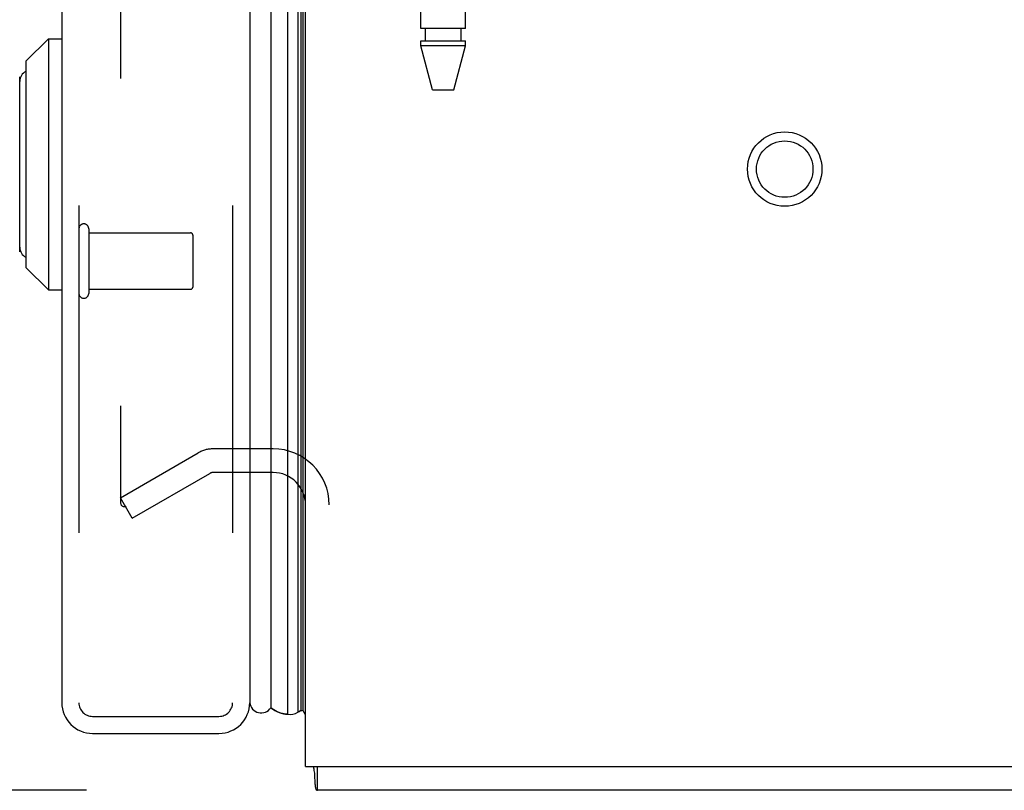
# Model space of a CAD drawing. Header units: inches. Extents: x 0 to 262, y 0 to 169.
# Tile 241 of 256: x 134.69 to 139.02, y 49.23 to 52.61. Entities that reach past the tile are written whole.
import ezdxf

# ---------------------------------------------------------------- set-up
doc = ezdxf.new("R2010")
doc.units = ezdxf.units.IN
doc.header["$LTSCALE"] = 14.384615
doc.header["$MEASUREMENT"] = 0
doc.linetypes.add('HIDDEN', pattern=[0.2, 0.1, -0.1])
doc.layers.get('0').update_dxf_attribs({"linetype": 'CONTINUOUS'})
for name, color, linetype in [('DEFAULT_2', 8, 'HIDDEN'), ('DIMENSIONS', 7, 'CONTINUOUS'), ('LEFTHAND_DOOR_ASSEMBLY', 7, 'CONTINUOUS'), ('RIGHTHAND_DOOR_ASSEMBLY', 7, 'CONTINUOUS')]:
    doc.layers.add(name, color=color, linetype=linetype)
doc.styles.get("Standard").update_dxf_attribs({"font": 'arial.ttf'})
doc.dimstyles.new('DIMSTYLE_1', dxfattribs={"dimtxt": 1.153846, "dimasz": 1.538462, "dimexe": 0.09, "dimexo": 0.07, "dimgap": 0.0375, "dimtad": 0, "dimtih": 1, "dimtoh": 1, "dimzin": 4, "dimdsep": 46, "dimtxsty": 'Standard', "dimblk": '_FILLED', "dimblk1": '_FILLED', "dimblk2": '_FILLED', "dimcen": 0.09, "dimadec": 3, "dimazin": 1, "dimtfac": 1, "dimtdec": 3, "dimtofl": 0, "dimtmove": 0, "dimatfit": 3, "dimldrblk": '_FILLED', "dimfxl": 0, "dimtolj": 1, "dimtzin": 4, "dimarcsym": 0})

# ---------------------------------------------------------------- blocks, each defined once
blk = doc.blocks.new('_FILLED')
at = {"color": 0, "linetype": 'ByBlock'}
blk.add_solid([(0, 0), (-1, 0.2), (-1, -0.2)], dxfattribs=at)
blk = doc.blocks.new('*D12')
at = {"layer": 'DIMENSIONS', "color": 2, "linetype": 'Continuous'}
for p, q in [((134.976, 121.2255), (130.6716, 121.2255)), ((132.0562, 121.2255), (132.0562, 86.3794)), ((132.0562, 49.2255), (132.0562, 84.0717)), ((134.987, 49.2255), (130.6716, 49.2255))]:
    blk.add_line(p, q, dxfattribs=at)
at = {"layer": 'DIMENSIONS', "color": 2, "linetype": 'Continuous', "xscale": 1.5384615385, "yscale": 1.5384615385, "zscale": 1.5384615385}
for p, rotation in [((132.0562, 121.2255), 90), ((132.0562, 49.2255), 270)]:
    blk.add_blockref('_FILLED', p, dxfattribs=dict(at, rotation=rotation))
at = {"layer": 'DIMENSIONS', "color": 2, "linetype": 'Continuous', "insert": (132.0562, 85.8025), "char_height": 1.15385, "width": 4.032027, "attachment_point": 2, "line_spacing_factor": 0.9}
blk.add_mtext('72.00', dxfattribs=at)

msp = doc.modelspace()

# ---------------------------------------------------------------- linework, layer by layer
at = {"color": 3, "linetype": 'Continuous'}
for q in [(135.9489, 121.1215), (153.9489, 49.3295)]:
    msp.add_line((135.9489, 49.3295), q, dxfattribs=at)
at = {"color": 7, "linetype": 'Continuous'}
for p, q in [((136.0009, 49.2255), (136.0009, 49.3295)), ((135.9889, 49.2831), (135.9896, 49.2655)), ((153.8969, 49.2255), (136.0009, 49.2255))]:
    msp.add_line(p, q, dxfattribs=at)
for points in [[(135.9825, 49.3295), (135.9838, 49.3248), (135.9851, 49.3193), (135.9861, 49.3133), (135.9869, 49.3074), (135.9876, 49.3013), (135.9881, 49.2952), (135.9885, 49.2891), (135.9889, 49.2831)], [(135.9896, 49.2655), (135.9899, 49.2598), (135.9902, 49.2546), (135.9906, 49.2499), (135.991, 49.2456), (135.9915, 49.242), (135.9921, 49.2386), (135.9928, 49.2353), (135.9937, 49.2323), (135.9948, 49.23), (135.9959, 49.2282), (135.9971, 49.227), (135.9983, 49.2261), (135.9996, 49.2257), (136.0009, 49.2255)]]:
    msp.add_lwpolyline(points, dxfattribs=at)
at = {"layer": 'DEFAULT_2', "color": 8, "linetype": 'HIDDEN'}
for p, q in [((135.1364, 119.96), (135.1364, 50.4911)), ((135.8064, 50.7255), (135.5438, 50.7255)), ((135.1364, 50.511), (135.4768, 50.7076)), ((135.1884, 50.421), (135.5288, 50.6175)), ((135.8064, 50.6215), (135.5438, 50.6215)), ((135.1884, 50.421), (135.1364, 50.511))]:
    msp.add_line(p, q, dxfattribs=at)
for points in [[(135.1364, 50.4911), (135.1365, 50.4888), (135.1368, 50.4866), (135.1374, 50.4844), (135.1381, 50.4824), (135.1391, 50.4804)], [(135.1537, 50.4711), (135.152, 50.4712), (135.15, 50.4715), (135.1481, 50.4722), (135.1463, 50.473), (135.1446, 50.4741), (135.143, 50.4754), (135.1415, 50.4769), (135.1402, 50.4785), (135.1391, 50.4804)], [(135.1615, 50.4732), (135.1597, 50.4723), (135.1578, 50.4717), (135.1559, 50.4712), (135.1539, 50.4711), (135.1537, 50.4711)]]:
    msp.add_lwpolyline(points, dxfattribs=at)
for radius in [0.1635, 0.124]:
    msp.add_circle((138.0529, 51.9545), radius, dxfattribs=at)
for centre, radius, start, end in [((135.5438, 50.5915), 0.134, 90, 120), ((135.8064, 50.479), 0.2465, 0, 90), ((135.5438, 50.5915), 0.03, 90, 120), ((135.8064, 50.479), 0.1425, 0, 90)]:
    msp.add_arc(centre, radius, start, end, dxfattribs=at)
at = {"layer": 'LEFTHAND_DOOR_ASSEMBLY', "color": 8, "linetype": 'HIDDEN'}
for p, q in [((134.9539, 120.8405), (134.9539, 49.6105)), ((135.6289, 120.8405), (135.6289, 49.6105)), ((135.0139, 49.5505), (135.5689, 49.5505))]:
    msp.add_line(p, q, dxfattribs=at)
for centre, start, end in [((135.0139, 49.6105), 180, 270), ((135.5689, 49.6105), 270, 360)]:
    msp.add_arc(centre, 0.06, start, end, dxfattribs=at)
at = {"layer": 'RIGHTHAND_DOOR_ASSEMBLY', "color": 7, "linetype": 'Continuous'}
for p, q in [((135.8712, 49.5602), (135.8712, 120.8909)), ((135.9146, 120.882), (135.9146, 49.5691)), ((135.796, 120.8625), (135.796, 49.5885)), ((135.9283, 120.8752), (135.9283, 49.5759)), ((135.937, 120.8728), (135.937, 49.5782)), ((134.7214, 52.4283), (134.8199, 52.5267)), ((134.8199, 52.5267), (134.8789, 52.5267)), ((134.8199, 52.5267), (134.8199, 51.4244)), ((134.7214, 52.4283), (134.7214, 51.5228)), ((134.6939, 51.5917), (134.6939, 52.3594)), ((134.7214, 51.5228), (134.8199, 51.4244)), ((134.8199, 51.4244), (134.8789, 51.4244)), ((135.8031, 49.5832), (135.796, 49.5885)), ((135.9189, 49.571), (135.9146, 49.5691)), ((135.9283, 49.5759), (135.9239, 49.5735)), ((135.949, 49.5574), (135.937, 49.5782))]:
    msp.add_line(p, q, dxfattribs=at)
at = {"layer": 'RIGHTHAND_DOOR_ASSEMBLY', "color": 3, "linetype": 'Continuous'}
for p, q in [((134.8789, 120.8405), (134.8789, 49.6105)), ((135.7039, 120.8405), (135.7039, 49.6105)), ((135.0139, 49.4755), (135.5689, 49.4755))]:
    msp.add_line(p, q, dxfattribs=at)
at = {"layer": 'RIGHTHAND_DOOR_ASSEMBLY', "color": 8, "linetype": 'HIDDEN'}
for p, q in [((134.9539, 120.8405), (134.9539, 49.6105)), ((135.6289, 120.8405), (135.6289, 49.6105)), ((136.6509, 52.5725), (136.6509, 55.4205)), ((136.4549, 52.5725), (136.4549, 52.6511)), ((136.6509, 52.5725), (136.4549, 52.5725)), ((136.4744, 52.5725), (136.4744, 52.5175)), ((136.6314, 52.5725), (136.6314, 52.5175)), ((136.4549, 52.5175), (136.6509, 52.5175)), ((136.4549, 52.4966), (136.4549, 52.5175)), ((136.6509, 52.4966), (136.4549, 52.4966)), ((136.5064, 52.3025), (136.4549, 52.4966)), ((136.5994, 52.3025), (136.6509, 52.4966)), ((136.6509, 52.4966), (136.6509, 52.5175)), ((136.5064, 52.3025), (136.5994, 52.3025)), ((134.9969, 51.6925), (134.9969, 51.4085)), ((134.9969, 51.6745), (135.4439, 51.6745)), ((135.4539, 51.6645), (135.4539, 51.4365)), ((134.9969, 51.4265), (135.4439, 51.4265)), ((135.0139, 49.5505), (135.5689, 49.5505))]:
    msp.add_line(p, q, dxfattribs=at)
at = {"layer": 'RIGHTHAND_DOOR_ASSEMBLY', "color": 7, "linetype": 'Continuous'}
for points in [[(135.8712, 49.5602), (135.8634, 49.5605), (135.8556, 49.5613), (135.8479, 49.5628), (135.8402, 49.5648), (135.8326, 49.5674), (135.825, 49.5705), (135.8176, 49.5742), (135.8102, 49.5785), (135.8031, 49.5832)], [(135.9239, 49.5735), (135.9215, 49.5723), (135.9189, 49.571)]]:
    msp.add_lwpolyline(points, dxfattribs=at)
for centre, radius, start, end in [((134.7431, 52.3397), 0.0492, 116.1149, 180), ((134.7431, 51.6114), 0.0492, 180, 243.8851), ((135.7539, 49.6155), 0.05, 185.6665, 327.3282), ((135.8823, 49.6159), 0.0569, 258.7115, 304.5669), ((135.9249, 49.6057), 0.03, 276.412, 293.7978)]:
    msp.add_arc(centre, radius, start, end, dxfattribs=at)
at = {"layer": 'RIGHTHAND_DOOR_ASSEMBLY', "color": 8, "linetype": 'HIDDEN'}
for centre, radius, start, end in [((134.9754, 51.6925), 0.0215, 0, 180), ((135.4439, 51.6645), 0.01, 0, 90), ((134.9754, 51.4085), 0.0215, 180, 360), ((135.4439, 51.4365), 0.01, 270, 360), ((135.0139, 49.6105), 0.06, 180, 270), ((135.5689, 49.6105), 0.06, 270, 360)]:
    msp.add_arc(centre, radius, start, end, dxfattribs=at)
at = {"layer": 'RIGHTHAND_DOOR_ASSEMBLY', "color": 3, "linetype": 'Continuous'}
for centre, start, end in [((135.0139, 49.6105), 180, 270), ((135.5689, 49.6105), 270, 360)]:
    msp.add_arc(centre, 0.135, start, end, dxfattribs=at)
at = {"layer": 'RIGHTHAND_DOOR_ASSEMBLY', "color": 7, "linetype": 'Continuous'}
for start_param, end_param in [(-3.608679, -3.143067), (-2.881148, -2.795492)]:
    msp.add_ellipse((135.8714, 49.8252), major_axis=(0, 0.265), ratio=0.632157, start_param=start_param, end_param=end_param, dxfattribs=at)

# ---------------------------------------------------------------- dimensions: what is measured, and where the dimension line sits
at = {"layer": 'DIMENSIONS', "color": 2, "linetype": 'Continuous'}
dim = msp.add_linear_dim(base=(132.0562, 121.2255), p1=(135.057, 49.2255), p2=(135.046, 121.2255), angle=90, dimstyle='DIMSTYLE_1', dxfattribs=at)
dim.commit()
dim.dimension.update_dxf_attribs({"geometry": '*D12', "text_midpoint": (132.0559, 85.2191), "dimtype": 160})

doc.saveas('drawing.dxf')
